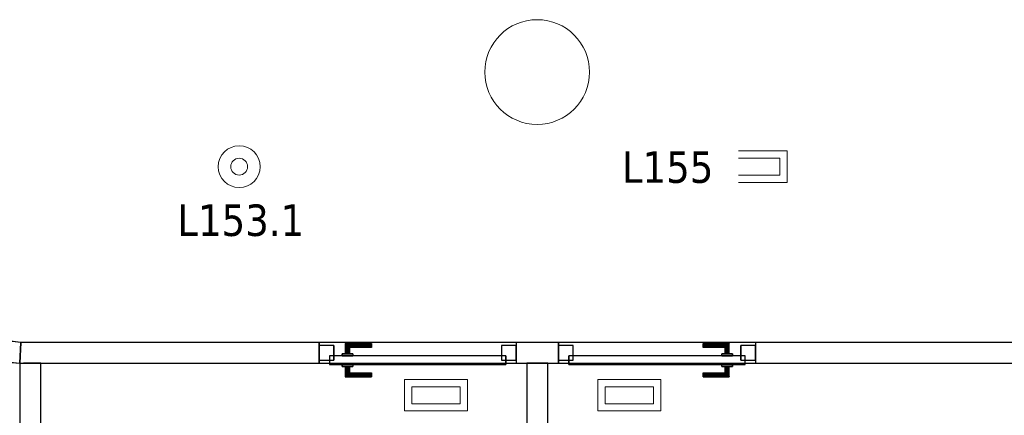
# Model space of a CAD drawing. Header units: metres. Extents: x 391.1 to 427.5, y 12.7 to 28.4.
# Tile 8 of 151: x 403.4 to 408.1, y 16.2 to 18. Entities that reach past the tile are written whole.
import ezdxf

# ---------------------------------------------------------------- set-up
doc = ezdxf.new("R2010")
doc.units = ezdxf.units.M
doc.layers.add('01_CARPINTERIA', color=5, linetype='Continuous', lineweight=25, true_color=0x0000ff)
for name, color, linetype, lineweight in [('A-COLS-____-MCUT', 7, 'Continuous', 18), ('A-COLS-____-OTLN', 7, 'Continuous', 18), ('A-DETL-GENF-OTLN', 7, 'Continuous', 18), ('A-GENM-____-OTLN', 7, 'Continuous', 18), ('A-WALL-____-MCUT', 7, 'Continuous', 25), ('A-WALL-____-OTLN', 7, 'Continuous', 25), ('E-LITE-____-IDEN', 7, 'Continuous', 30), ('E-LITE-EQPM-IDEN', 7, 'Continuous', 30)]:
    doc.layers.add(name, color=color, linetype=linetype, lineweight=lineweight)
doc.styles.add('Tahoma_4', font='tahoma.ttf', dxfattribs={"height": 0.15})

# ---------------------------------------------------------------- blocks, each defined once
blk = doc.blocks.new('Family - Pilar P1-154562-04_ENLLUMENAT_P1')
at = {"layer": 'A-COLS-____-MCUT', "color": 253, "true_color": 0xaaaaaa}
for start, end in [(360, 180), (180, 360)]:
    blk.add_arc((0.25, 0.25), 0.25, start, end, dxfattribs=at)
at = {"layer": 'A-COLS-____-OTLN', "color": 253, "true_color": 0xaaaaaa}
for start, end in [(360, 180), (180, 360)]:
    blk.add_arc((0.25, 0.25), 0.25, start, end, dxfattribs=at)
blk = doc.blocks.new('Family - LONDR55-XX_ZZ-ARQ-CAA-M3D-Londres55-154688-04_ENLLUMENAT_P1')
at = {"layer": '01_CARPINTERIA', "color": 161, "true_color": 0xaaaaff}
for p, q in [((0.69, 0.1487), (0.69, 0.15)), ((0.69, 0.15), (0.69, 0.1487)), ((0.815, 0.15), (0.69, 0.15)), ((0.69, 0.145), (0.69, 0.1487)), ((0.69, 0.1487), (0.69, 0.145)), ((0.8137, 0.1487), (0.69, 0.1487)), ((0.8137, 0.1487), (0.69, 0.1487)), ((0.69, 0.14), (0.69, 0.145)), ((0.69, 0.145), (0.69, 0.14)), ((0.81, 0.145), (0.69, 0.145)), ((0.81, 0.145), (0.69, 0.145)), ((0.81, 0.145), (0.805, 0.14)), ((0.805, 0.14), (0.81, 0.145)), ((0.8137, 0.1487), (0.81, 0.145)), ((0.81, 0.145), (0.8137, 0.1487)), ((0.81, 0.1), (0.81, 0.145)), ((0.81, 0.1), (0.81, 0.145)), ((0.815, 0.15), (0.8137, 0.1487)), ((0.8137, 0.1487), (0.815, 0.15)), ((0.8137, 0.1), (0.8137, 0.1487)), ((0.8137, 0.1), (0.8137, 0.1487)), ((0.815, 0.1), (0.815, 0.15)), ((0.69, 0.135), (0.69, 0.14)), ((0.69, 0.14), (0.69, 0.135)), ((0.69, 0.14), (0.805, 0.14)), ((0.805, 0.14), (0.69, 0.14)), ((0.69, 0.135), (0.69, 0.1313)), ((0.69, 0.1313), (0.69, 0.135)), ((0.8, 0.135), (0.69, 0.135)), ((0.8, 0.135), (0.69, 0.135)), ((0.69, 0.1313), (0.69, 0.13)), ((0.69, 0.13), (0.69, 0.1313)), ((0.7963, 0.1313), (0.69, 0.1313)), ((0.7963, 0.1313), (0.69, 0.1313)), ((0.795, 0.13), (0.69, 0.13)), ((0.83, 0.1), (0.78, 0.1)), ((0.78, 0.1), (0.83, 0.1)), ((0.78, 0.09), (0.78, 0.1)), ((0.78, 0.09), (0.78, 0.1)), ((0.795, 0.13), (0.7963, 0.1313)), ((0.7963, 0.1313), (0.795, 0.13)), ((0.795, 0.1), (0.795, 0.13)), ((0.7963, 0.1), (0.795, 0.1)), ((0.795, 0.1), (0.7963, 0.1)), ((0.7963, 0.1313), (0.8, 0.135)), ((0.8, 0.135), (0.7963, 0.1313)), ((0.7963, 0.1), (0.7963, 0.1313)), ((0.7963, 0.1), (0.7963, 0.1313)), ((0.8, 0.1), (0.7963, 0.1)), ((0.7963, 0.1), (0.8, 0.1)), ((0.8, 0.135), (0.805, 0.14)), ((0.805, 0.14), (0.8, 0.135)), ((0.8, 0.1), (0.8, 0.135)), ((0.8, 0.1), (0.8, 0.135)), ((0.805, 0.1), (0.8, 0.1)), ((0.8, 0.1), (0.805, 0.1)), ((0.805, 0.14), (0.805, 0.1)), ((0.805, 0.1), (0.805, 0.14)), ((0.81, 0.1), (0.805, 0.1)), ((0.805, 0.1), (0.81, 0.1)), ((0.81, 0.1), (0.8137, 0.1)), ((0.8137, 0.1), (0.81, 0.1)), ((0.8137, 0.1), (0.815, 0.1)), ((0.815, 0.1), (0.8137, 0.1)), ((0.83, 0.09), (0.83, 0.1)), ((0.83, 0.1), (0.83, 0.09)), ((0.07, 0.07), (0, 0.07)), ((0, 0.07), (0, 0)), ((0.07, 0.07), (0, 0.07)), ((0, 0), (0, 0.07)), ((0.89, 0.09), (0.05, 0.09)), ((0.05, 0.09), (0.05, 0.05)), ((0.89, 0.09), (0.05, 0.09)), ((0.05, 0.05), (0.05, 0.09)), ((0.05, 0.05), (0.89, 0.05)), ((0.05, 0.05), (0.89, 0.05)), ((0.07, 0), (0.07, 0.07)), ((0.07, 0), (0.07, 0.07)), ((0.83, 0.09), (0.78, 0.09)), ((0.78, 0.09), (0.83, 0.09)), ((0.78, 0.05), (0.83, 0.05)), ((0.83, 0.05), (0.78, 0.05)), ((0.78, 0.04), (0.78, 0.05)), ((0.78, 0.04), (0.78, 0.05)), ((0.83, 0.04), (0.83, 0.05)), ((0.83, 0.05), (0.83, 0.04)), ((0.94, 0.07), (0.87, 0.07)), ((0.87, 0.07), (0.87, 0)), ((0.94, 0.07), (0.87, 0.07)), ((0.87, 0), (0.87, 0.07)), ((0.89, 0.05), (0.89, 0.09)), ((0.89, 0.05), (0.89, 0.09)), ((0.94, 0), (0.94, 0.07)), ((0.94, 0), (0.94, 0.07)), ((0, 0), (0.07, 0)), ((0, 0), (0.07, 0)), ((0.69, 0.0087), (0.69, 0.01)), ((0.69, 0.01), (0.69, 0.0087)), ((0.69, 0.01), (0.795, 0.01)), ((0.69, 0.005), (0.69, 0.0087)), ((0.69, 0.0087), (0.69, 0.005)), ((0.69, 0.0087), (0.7963, 0.0087)), ((0.69, 0.0087), (0.7963, 0.0087)), ((0.69, 0), (0.69, 0.005)), ((0.69, 0.005), (0.69, 0)), ((0.69, 0.005), (0.8, 0.005)), ((0.69, 0.005), (0.8, 0.005)), ((0.69, -0.005), (0.69, 0)), ((0.69, 0), (0.69, -0.005)), ((0.805, 0), (0.69, 0)), ((0.69, 0), (0.805, 0)), ((0.78, 0.04), (0.83, 0.04)), ((0.83, 0.04), (0.78, 0.04)), ((0.7963, 0.04), (0.795, 0.04)), ((0.795, 0.04), (0.7963, 0.04)), ((0.795, 0.01), (0.795, 0.04)), ((0.7963, 0.0087), (0.795, 0.01)), ((0.795, 0.01), (0.7963, 0.0087)), ((0.8, 0.04), (0.7963, 0.04)), ((0.7963, 0.04), (0.8, 0.04)), ((0.7963, 0.0087), (0.7963, 0.04)), ((0.7963, 0.0087), (0.7963, 0.04)), ((0.8, 0.005), (0.7963, 0.0087)), ((0.7963, 0.0087), (0.8, 0.005)), ((0.8, 0.04), (0.805, 0.04)), ((0.805, 0.04), (0.8, 0.04)), ((0.8, 0.005), (0.8, 0.04)), ((0.8, 0.005), (0.8, 0.04)), ((0.805, 0), (0.8, 0.005)), ((0.8, 0.005), (0.805, 0)), ((0.805, 0.04), (0.81, 0.04)), ((0.81, 0.04), (0.805, 0.04)), ((0.805, 0.04), (0.805, 0)), ((0.805, 0), (0.805, 0.04)), ((0.805, 0), (0.81, -0.005)), ((0.81, 0.04), (0.8137, 0.04)), ((0.8137, 0.04), (0.81, 0.04)), ((0.81, -0.005), (0.81, 0.04)), ((0.81, -0.005), (0.81, 0.04)), ((0.8137, 0.04), (0.815, 0.04)), ((0.815, 0.04), (0.8137, 0.04)), ((0.8137, -0.0087), (0.8137, 0.04)), ((0.8137, -0.0087), (0.8137, 0.04)), ((0.815, -0.01), (0.815, 0.04)), ((0.87, 0), (0.94, 0)), ((0.87, 0), (0.94, 0)), ((0.69, -0.005), (0.69, -0.0087)), ((0.69, -0.0087), (0.69, -0.005)), ((0.69, -0.005), (0.81, -0.005)), ((0.69, -0.005), (0.81, -0.005)), ((0.69, -0.0087), (0.69, -0.01)), ((0.69, -0.01), (0.69, -0.0087)), ((0.69, -0.0087), (0.8137, -0.0087)), ((0.69, -0.0087), (0.8137, -0.0087)), ((0.69, -0.01), (0.815, -0.01)), ((0.81, -0.005), (0.805, 0)), ((0.81, -0.005), (0.8137, -0.0087)), ((0.8137, -0.0087), (0.81, -0.005)), ((0.8137, -0.0087), (0.815, -0.01)), ((0.815, -0.01), (0.8137, -0.0087))]:
    blk.add_line(p, q, dxfattribs=at)
blk = doc.blocks.new('Family - Porta P1-154689-04_ENLLUMENAT_P1')
blk.add_blockref('Family - LONDR55-XX_ZZ-ARQ-CAA-M3D-Londres55-154688-04_ENLLUMENAT_P1', (0, 0))
blk = doc.blocks.new('Family - Mampara P1-154753-04_ENLLUMENAT_P1')
at = {"layer": 'A-WALL-____-MCUT', "color": 253, "true_color": 0xaaaaaa}
for p, q in [((0.05, 0.1), (-0.0056, 0.1)), ((-0.0056, 0.1), (0, 0)), ((0.05, 0), (0.05, 0.1)), ((2.475, 0.1), (0.99, 0.1)), ((0.99, 0.1), (0.99, 0)), ((2.475, 0), (2.475, 0.1)), ((3.415, 0.1), (3.415, 0)), ((4.346, 0.1), (3.415, 0.1)), ((4.3376, 0), (4.346, 0.1)), ((0, 0), (0.05, 0)), ((0.99, 0), (2.475, 0)), ((3.415, 0), (4.3376, 0))]:
    blk.add_line(p, q, dxfattribs=at)
at = {"layer": 'A-WALL-____-OTLN', "color": 253, "true_color": 0xaaaaaa}
for p, q in [((4.346, 0.1), (-0.0056, 0.1)), ((-0.0056, 0.1), (0, 0)), ((0.05, 0), (0.05, 0.1)), ((0.99, 0.1), (0.05, 0.1)), ((0.99, 0), (0.99, 0.1)), ((2.475, 0), (2.475, 0.1)), ((3.415, 0.1), (2.475, 0.1)), ((3.415, 0), (3.415, 0.1)), ((4.3376, 0), (4.346, 0.1)), ((0, 0), (4.3376, 0)), ((0.05, 0), (0.99, 0)), ((2.475, 0), (3.415, 0))]:
    blk.add_line(p, q, dxfattribs=at)
at = {"layer": 'A-WALL-____-OTLN', "color": 253, "lineweight": 18, "true_color": 0xaaaaaa}
blk.add_line((0, 0), (4.3376, 0), dxfattribs=at)
blk = doc.blocks.new('Family - Mampara P1-154781-04_ENLLUMENAT_P1')
at = {"layer": 'A-WALL-____-MCUT', "color": 253, "true_color": 0xaaaaaa}
for p, q in [((0.5, 0.1), (0, 0.1)), ((0, 0.1), (0, 0.0182)), ((0.5, 0), (0.5, 0.1)), ((0.0002, 0.0202), (0, 0)), ((0, 0.0182), (0.0002, 0.0202)), ((0, 0), (0.5, 0))]:
    blk.add_line(p, q, dxfattribs=at)
at = {"layer": 'A-WALL-____-OTLN', "color": 253, "true_color": 0xaaaaaa}
for p, q in [((0, 0.1), (0, 0.0182)), ((0.5, 0.1), (0, 0.1)), ((0.5, 0), (0.5, 0.1)), ((0.0002, 0.0202), (0, 0)), ((0, 0.0182), (0.0002, 0.0202)), ((0, 0), (0.5, 0))]:
    blk.add_line(p, q, dxfattribs=at)
at = {"layer": 'A-WALL-____-OTLN', "color": 253, "lineweight": 18, "true_color": 0xaaaaaa}
blk.add_line((0, 0), (0.5, 0), dxfattribs=at)
blk = doc.blocks.new('Family - LONDR55-XX_ZZ-ARQ-CAA-M3D-Londres55-154871-04_ENLLUMENAT_P1')
at = {"layer": '01_CARPINTERIA', "color": 161, "true_color": 0xaaaaff}
for p, q in [((0.1263, 0.1487), (0.125, 0.15)), ((0.125, 0.15), (0.125, 0.1)), ((0.125, 0.15), (0.1263, 0.1487)), ((0.25, 0.15), (0.125, 0.15)), ((0.13, 0.145), (0.1263, 0.1487)), ((0.1263, 0.1487), (0.1263, 0.1)), ((0.1263, 0.1487), (0.1263, 0.1)), ((0.1263, 0.1487), (0.13, 0.145)), ((0.25, 0.1487), (0.1263, 0.1487)), ((0.25, 0.1487), (0.1263, 0.1487)), ((0.135, 0.14), (0.13, 0.145)), ((0.13, 0.145), (0.13, 0.1)), ((0.13, 0.145), (0.13, 0.1)), ((0.13, 0.145), (0.135, 0.14)), ((0.25, 0.145), (0.13, 0.145)), ((0.25, 0.145), (0.13, 0.145)), ((0.25, 0.1487), (0.25, 0.15)), ((0.25, 0.15), (0.25, 0.1487)), ((0.25, 0.145), (0.25, 0.1487)), ((0.25, 0.1487), (0.25, 0.145)), ((0.25, 0.145), (0.25, 0.14)), ((0.25, 0.14), (0.25, 0.145)), ((0.16, 0.1), (0.11, 0.1)), ((0.11, 0.1), (0.16, 0.1)), ((0.11, 0.1), (0.11, 0.09)), ((0.11, 0.09), (0.11, 0.1)), ((0.1263, 0.1), (0.125, 0.1)), ((0.125, 0.1), (0.1263, 0.1)), ((0.13, 0.1), (0.1263, 0.1)), ((0.1263, 0.1), (0.13, 0.1)), ((0.135, 0.1), (0.13, 0.1)), ((0.13, 0.1), (0.135, 0.1)), ((0.135, 0.1), (0.135, 0.14)), ((0.135, 0.14), (0.135, 0.1)), ((0.135, 0.14), (0.14, 0.135)), ((0.14, 0.135), (0.135, 0.14)), ((0.135, 0.14), (0.25, 0.14)), ((0.25, 0.14), (0.135, 0.14)), ((0.14, 0.1), (0.135, 0.1)), ((0.135, 0.1), (0.14, 0.1)), ((0.14, 0.135), (0.14, 0.1)), ((0.14, 0.135), (0.1437, 0.1313)), ((0.1437, 0.1313), (0.14, 0.135)), ((0.14, 0.135), (0.14, 0.1)), ((0.25, 0.135), (0.14, 0.135)), ((0.25, 0.135), (0.14, 0.135)), ((0.14, 0.1), (0.1437, 0.1)), ((0.1437, 0.1), (0.14, 0.1)), ((0.1437, 0.1313), (0.1437, 0.1)), ((0.1437, 0.1313), (0.145, 0.13)), ((0.145, 0.13), (0.1437, 0.1313)), ((0.1437, 0.1313), (0.1437, 0.1)), ((0.25, 0.1313), (0.1437, 0.1313)), ((0.25, 0.1313), (0.1437, 0.1313)), ((0.1437, 0.1), (0.145, 0.1)), ((0.145, 0.1), (0.1437, 0.1)), ((0.145, 0.13), (0.145, 0.1)), ((0.25, 0.13), (0.145, 0.13)), ((0.16, 0.1), (0.16, 0.09)), ((0.16, 0.1), (0.16, 0.09)), ((0.25, 0.14), (0.25, 0.135)), ((0.25, 0.135), (0.25, 0.14)), ((0.25, 0.135), (0.25, 0.1313)), ((0.25, 0.1313), (0.25, 0.135)), ((0.25, 0.1313), (0.25, 0.13)), ((0.25, 0.13), (0.25, 0.1313)), ((0.07, 0.07), (0, 0.07)), ((0, 0.07), (0, 0)), ((0.07, 0.07), (0, 0.07)), ((0, 0.07), (0, 0)), ((0.89, 0.09), (0.05, 0.09)), ((0.05, 0.09), (0.05, 0.05)), ((0.89, 0.09), (0.05, 0.09)), ((0.05, 0.09), (0.05, 0.05)), ((0.05, 0.05), (0.89, 0.05)), ((0.05, 0.05), (0.89, 0.05)), ((0.07, 0), (0.07, 0.07)), ((0.07, 0.07), (0.07, 0)), ((0.16, 0.09), (0.11, 0.09)), ((0.11, 0.09), (0.16, 0.09)), ((0.11, 0.05), (0.16, 0.05)), ((0.16, 0.05), (0.11, 0.05)), ((0.11, 0.05), (0.11, 0.04)), ((0.11, 0.04), (0.11, 0.05)), ((0.16, 0.05), (0.16, 0.04)), ((0.16, 0.05), (0.16, 0.04)), ((0.94, 0.07), (0.87, 0.07)), ((0.87, 0.07), (0.87, 0)), ((0.94, 0.07), (0.87, 0.07)), ((0.87, 0.07), (0.87, 0)), ((0.89, 0.05), (0.89, 0.09)), ((0.89, 0.09), (0.89, 0.05)), ((0.94, 0), (0.94, 0.07)), ((0.94, 0.07), (0.94, 0)), ((0, 0), (0.07, 0)), ((0, 0), (0.07, 0)), ((0.11, 0.04), (0.16, 0.04)), ((0.16, 0.04), (0.11, 0.04)), ((0.1263, 0.04), (0.125, 0.04)), ((0.125, 0.04), (0.1263, 0.04)), ((0.125, 0.04), (0.125, -0.01)), ((0.13, 0.04), (0.1263, 0.04)), ((0.1263, 0.04), (0.13, 0.04)), ((0.1263, 0.04), (0.1263, -0.0087)), ((0.1263, 0.04), (0.1263, -0.0087)), ((0.13, 0.04), (0.135, 0.04)), ((0.135, 0.04), (0.13, 0.04)), ((0.13, 0.04), (0.13, -0.005)), ((0.13, 0.04), (0.13, -0.005)), ((0.135, 0.04), (0.14, 0.04)), ((0.14, 0.04), (0.135, 0.04)), ((0.135, 0), (0.135, 0.04)), ((0.135, 0.04), (0.135, 0)), ((0.14, 0.005), (0.135, 0)), ((0.135, 0), (0.14, 0.005)), ((0.25, 0), (0.135, 0)), ((0.135, 0), (0.25, 0)), ((0.14, 0.04), (0.1437, 0.04)), ((0.1437, 0.04), (0.14, 0.04)), ((0.14, 0.04), (0.14, 0.005)), ((0.14, 0.04), (0.14, 0.005)), ((0.1437, 0.0087), (0.14, 0.005)), ((0.14, 0.005), (0.1437, 0.0087)), ((0.14, 0.005), (0.25, 0.005)), ((0.14, 0.005), (0.25, 0.005)), ((0.1437, 0.04), (0.145, 0.04)), ((0.145, 0.04), (0.1437, 0.04)), ((0.1437, 0.04), (0.1437, 0.0087)), ((0.1437, 0.04), (0.1437, 0.0087)), ((0.145, 0.01), (0.1437, 0.0087)), ((0.1437, 0.0087), (0.145, 0.01)), ((0.1437, 0.0087), (0.25, 0.0087)), ((0.1437, 0.0087), (0.25, 0.0087)), ((0.145, 0.04), (0.145, 0.01)), ((0.145, 0.01), (0.25, 0.01)), ((0.25, 0.0087), (0.25, 0.01)), ((0.25, 0.01), (0.25, 0.0087)), ((0.25, 0.005), (0.25, 0.0087)), ((0.25, 0.0087), (0.25, 0.005)), ((0.25, 0.005), (0.25, 0)), ((0.25, 0), (0.25, 0.005)), ((0.25, 0), (0.25, -0.005)), ((0.25, -0.005), (0.25, 0)), ((0.87, 0), (0.94, 0)), ((0.87, 0), (0.94, 0)), ((0.125, -0.01), (0.1263, -0.0087)), ((0.1263, -0.0087), (0.125, -0.01)), ((0.125, -0.01), (0.25, -0.01)), ((0.1263, -0.0087), (0.13, -0.005)), ((0.13, -0.005), (0.1263, -0.0087)), ((0.1263, -0.0087), (0.25, -0.0087)), ((0.1263, -0.0087), (0.25, -0.0087)), ((0.13, -0.005), (0.135, 0)), ((0.135, 0), (0.13, -0.005)), ((0.13, -0.005), (0.25, -0.005)), ((0.13, -0.005), (0.25, -0.005)), ((0.25, -0.005), (0.25, -0.0087)), ((0.25, -0.0087), (0.25, -0.005)), ((0.25, -0.0087), (0.25, -0.01)), ((0.25, -0.01), (0.25, -0.0087))]:
    blk.add_line(p, q, dxfattribs=at)
blk = doc.blocks.new('Family - Porta P1-154872-04_ENLLUMENAT_P1')
blk.add_blockref('Family - LONDR55-XX_ZZ-ARQ-CAA-M3D-Londres55-154871-04_ENLLUMENAT_P1', (0, 0))
blk = doc.blocks.new('Family - Mampara P1-154968-04_ENLLUMENAT_P1')
at = {"layer": 'A-WALL-____-MCUT', "color": 253, "true_color": 0xaaaaaa}
for p, q in [((14.5287, 0.1), (11.712, 0.1)), ((14.5287, 0), (14.5287, 0.1)), ((15.6698, 0.1), (15.4687, 0.1)), ((15.4687, 0.1), (15.4687, 0)), ((15.6698, 0), (15.6698, 0.1)), ((16.6098, 0.1), (16.6098, 0)), ((18.0374, 0.1), (16.6098, 0.1)), ((18.0318, 0), (18.0374, 0.1)), ((11.712, 0), (14.5287, 0)), ((15.4687, 0), (15.6698, 0)), ((16.6098, 0), (18.0318, 0))]:
    blk.add_line(p, q, dxfattribs=at)
at = {"layer": 'A-WALL-____-OTLN', "color": 253, "true_color": 0xaaaaaa}
for p, q in [((18.0374, 0.1), (2.9097, 0.1)), ((14.5287, 0), (14.5287, 0.1)), ((15.4687, 0.1), (14.5287, 0.1)), ((15.4687, 0), (15.4687, 0.1)), ((15.6698, 0), (15.6698, 0.1)), ((16.6098, 0.1), (15.6698, 0.1)), ((16.6098, 0), (16.6098, 0.1)), ((18.0318, 0), (18.0374, 0.1)), ((0, 0), (18.0318, 0)), ((14.5287, 0), (15.4687, 0)), ((15.6698, 0), (16.6098, 0))]:
    blk.add_line(p, q, dxfattribs=at)
at = {"layer": 'A-WALL-____-OTLN', "color": 253, "lineweight": 18, "true_color": 0xaaaaaa}
blk.add_line((-0.0059, 0), (18.0318, 0), dxfattribs=at)
blk = doc.blocks.new('Family - Vano de puerta P1-154976-04_ENLLUMENAT_P1')
at = {"layer": 'A-GENM-____-OTLN', "color": 253, "true_color": 0xaaaaaa}
for p, q in [((406.8783, 16.5095), (405.9383, 16.5095)), ((405.9383, 16.5095), (405.9383, 16.4095)), ((405.9383, 16.5095), (406.8783, 16.5095)), ((405.9383, 16.4095), (405.9383, 16.5095)), ((406.8783, 16.4095), (406.8783, 16.5095)), ((406.8783, 16.4095), (406.8783, 16.5095)), ((405.9383, 16.4095), (406.8783, 16.4095)), ((406.8783, 16.4095), (405.9383, 16.4095))]:
    blk.add_line(p, q, dxfattribs=at)
blk = doc.blocks.new('Family - Vano de puerta P1-154980-04_ENLLUMENAT_P1')
at = {"layer": 'A-GENM-____-OTLN', "color": 253, "true_color": 0xaaaaaa}
for p, q in [((405.7372, 16.5095), (404.7972, 16.5095)), ((404.7972, 16.5095), (404.7972, 16.4095)), ((404.7972, 16.5095), (405.7372, 16.5095)), ((404.7972, 16.4095), (404.7972, 16.5095)), ((405.7372, 16.4095), (405.7372, 16.5095)), ((405.7372, 16.4095), (405.7372, 16.5095)), ((404.7972, 16.4095), (405.7372, 16.4095)), ((405.7372, 16.4095), (404.7972, 16.4095))]:
    blk.add_line(p, q, dxfattribs=at)
blk = doc.blocks.new('Family - Mampara P1-155275-04_ENLLUMENAT_P1')
at = {"layer": 'A-WALL-____-MCUT', "color": 253, "true_color": 0xaaaaaa}
for p, q in [((0.5, 0.1), (0, 0.1)), ((0, 0.1), (0, 0)), ((0.5, 0), (0.5, 0.1)), ((0, 0), (0.5, 0))]:
    blk.add_line(p, q, dxfattribs=at)
at = {"layer": 'A-WALL-____-OTLN', "color": 253, "true_color": 0xaaaaaa}
for p, q in [((0.5, 0.1), (0, 0.1)), ((0, 0.1), (0, 0)), ((0.5, 0), (0.5, 0.1)), ((0, 0), (0.5, 0))]:
    blk.add_line(p, q, dxfattribs=at)
at = {"layer": 'A-WALL-____-OTLN', "color": 253, "lineweight": 18, "true_color": 0xaaaaaa}
blk.add_line((0, 0), (0.5, 0), dxfattribs=at)
blk = doc.blocks.new('LONDR55-XX_ZZ-ARQ-CAA-M3D-Londres55_ifc-1-04_ENLLUMENAT_P1')
at = {"layer": '01_CARPINTERIA', "color": 253, "lineweight": 18, "true_color": 0xaaaaaa, "rotation": 180}
for name, p in [('Family - Porta P1-154689-04_ENLLUMENAT_P1', (405.7372, 16.4945)), ('Family - Porta P1-154872-04_ENLLUMENAT_P1', (406.8783, 16.4945))]:
    blk.add_blockref(name, p, dxfattribs=at)
at = {"layer": 'A-COLS-____-OTLN', "color": 253, "lineweight": 18, "true_color": 0xaaaaaa}
blk.add_blockref('Family - Pilar P1-154562-04_ENLLUMENAT_P1', (405.587, 17.5495), dxfattribs=at)
at = {"layer": 'A-GENM-____-OTLN', "color": 253, "lineweight": 18, "true_color": 0xaaaaaa}
for name in ['Family - Vano de puerta P1-154980-04_ENLLUMENAT_P1', 'Family - Vano de puerta P1-154976-04_ENLLUMENAT_P1']:
    blk.add_blockref(name, (0, 0), dxfattribs=at)
at = {"layer": 'A-WALL-____-OTLN', "color": 253, "lineweight": 18, "true_color": 0xaaaaaa}
for name, p, rotation in [('Family - Mampara P1-154753-04_ENLLUMENAT_P1', (403.3752, 16.5095), 173.5729586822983), ('Family - Mampara P1-154968-04_ENLLUMENAT_P1', (421.407, 16.5095), 180), ('Family - Mampara P1-154781-04_ENLLUMENAT_P1', (403.3696, 16.4095), 270), ('Family - Mampara P1-155275-04_ENLLUMENAT_P1', (405.7872, 16.4095), 270)]:
    blk.add_blockref(name, p, dxfattribs=dict(at, rotation=rotation))
blk = doc.blocks.new('ZYR_06_02_02 Down Superficie - L 03-834902-04_ENLLUMENAT_P1')
at = {"layer": 'A-DETL-GENF-OTLN', "color": 92, "true_color": 0x00c400}
for radius in [0.1, 0.04]:
    blk.add_circle((0, 0), radius, dxfattribs=at)
blk = doc.blocks.new('ZYR_06_03 Emer Sostre Rect - 01 Emergencia Superficie 01-829055-04_ENLLUMENAT_P1')
at = {"layer": 'A-DETL-GENF-OTLN', "color": 6, "true_color": 0xff00ff}
for p, q in [((-0.15, 0.075), (0.15, 0.075)), ((-0.15, -0.075), (-0.15, 0.075)), ((0.15, 0.075), (0.15, -0.075)), ((-0.1157, 0.0407), (0.1157, 0.0407)), ((-0.1157, -0.0407), (-0.1157, 0.0407)), ((0.1157, 0.0407), (0.1157, -0.0407)), ((0.1157, -0.0407), (-0.1157, -0.0407)), ((0.15, -0.075), (-0.15, -0.075))]:
    blk.add_line(p, q, dxfattribs=at)

msp = doc.modelspace()

# ---------------------------------------------------------------- block references
at = {"lineweight": 5}
msp.add_blockref('LONDR55-XX_ZZ-ARQ-CAA-M3D-Londres55_ifc-1-04_ENLLUMENAT_P1', (0, 0), dxfattribs=at)
at = {"layer": 'A-DETL-GENF-OTLN', "color": 92, "true_color": 0x00c400}
msp.add_blockref('ZYR_06_02_02 Down Superficie - L 03-834902-04_ENLLUMENAT_P1', (404.416, 17.3479), dxfattribs=at)
at = {"layer": 'A-DETL-GENF-OTLN', "color": 6, "true_color": 0xff00ff}
for p in [(406.8786, 17.3479), (405.3543, 16.2571), (406.2767, 16.2571)]:
    msp.add_blockref('ZYR_06_03 Emer Sostre Rect - 01 Emergencia Superficie 01-829055-04_ENLLUMENAT_P1', p, dxfattribs=at)

# ---------------------------------------------------------------- texts
at = {"layer": 'E-LITE-EQPM-IDEN', "insert": (404.121, 17.1675), "char_height": 0.15, "width": 0.721519, "attachment_point": 1, "style": 'Tahoma_4'}
msp.add_mtext('L153.1', dxfattribs=at)

# ---------------------------------------------------------------- next in the draw order: texts
at = {"layer": 'E-LITE-____-IDEN', "insert": (406.241, 17.4209), "char_height": 0.15, "width": 0.517088, "attachment_point": 1, "style": 'Tahoma_4', "bg_fill": 3, "box_fill_scale": 1.25, "bg_fill_color": 256, "bg_fill_true_color": 13158600, "bg_fill_transparency": 0}
msp.add_mtext('L155', dxfattribs=at)

doc.saveas('drawing.dxf')
